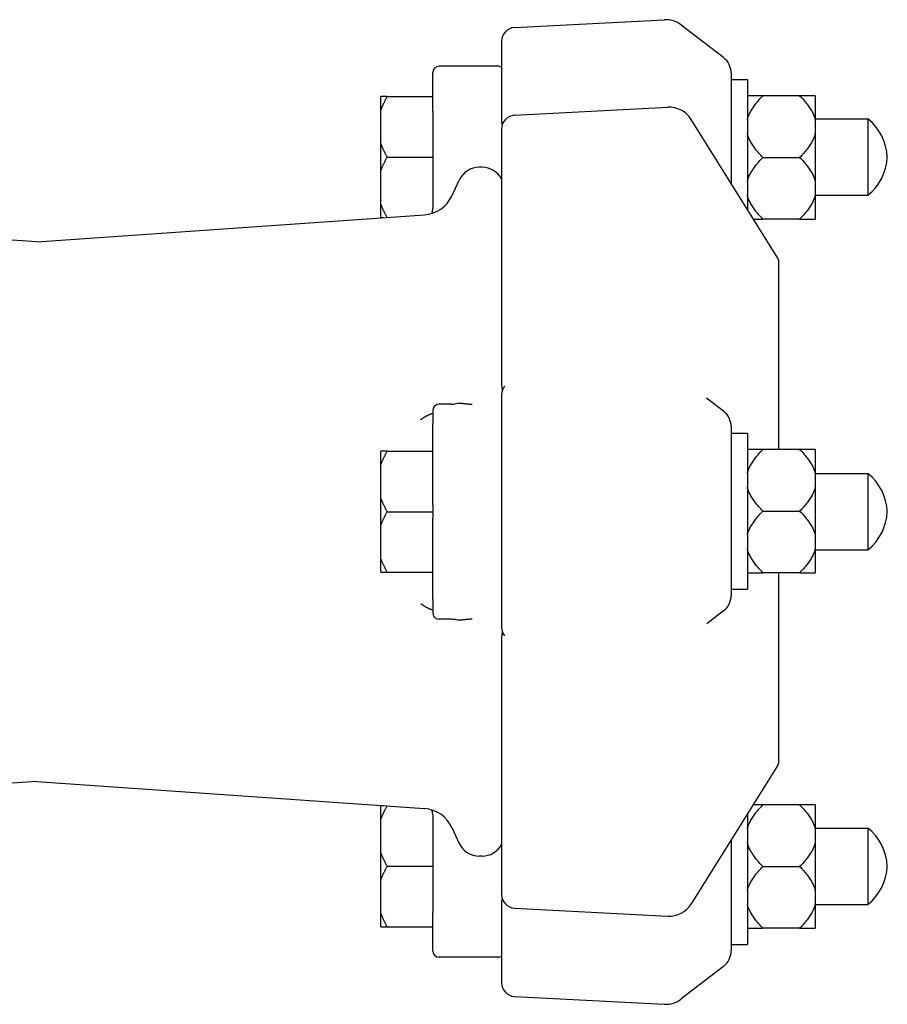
# Model space of a CAD drawing. Header units: millimetres. Extents: x 44 to 4255, y -48 to 483.
# Tile 4 of 5: x 247 to 380, y 332 to 483. Entities that reach past the tile are written whole.
import ezdxf

# ---------------------------------------------------------------- set-up
doc = ezdxf.new("R2010")
doc.units = ezdxf.units.MM
doc.layers.add('DETAIL', color=2, linetype='Continuous')

msp = doc.modelspace()

# ---------------------------------------------------------------- linework, layer by layer
at = {"layer": 'DETAIL'}
for p, q in [((322.84, 482.06), (345.87, 483.27)), ((355.01, 477.45), (348.51, 482.44)), ((320.84, 479.95), (320.84, 467.59)), ((320.23, 476.12), (311.23, 476.12)), ((310.23, 469.22), (310.23, 475.12)), ((356.18, 475.07), (356.18, 458.64)), ((356.18, 474.08), (358.68, 474.08)), ((358.68, 474.08), (358.68, 454.06)), ((303.23, 471.43), (302.23, 471.43)), ((302.23, 469.29), (302.23, 471.43)), ((303.23, 471.43), (310.23, 471.43)), ((361.08, 471.56), (358.68, 471.56)), ((366.73, 471.56), (361.08, 471.56)), ((369.13, 471.56), (366.73, 471.56)), ((369.13, 471.56), (369.13, 467.9)), ((322.84, 468.56), (346.42, 469.8)), ((302.23, 464.27), (302.23, 469.29)), ((310.23, 469.22), (310.23, 456.32)), ((363.36, 446.58), (350.02, 467.92)), ((369.13, 468), (377.23, 468)), ((369.13, 467.9), (369.13, 465.74)), ((377.23, 468), (377.23, 456.25)), ((320.84, 466.45), (320.84, 426.97)), ((369.13, 465.74), (369.13, 458.41)), ((302.23, 459.98), (302.23, 464.27)), ((303.23, 462.12), (310.23, 462.12)), ((361.08, 462.08), (366.73, 462.08)), ((302.23, 454.96), (302.23, 459.98)), ((317.84, 460.56), (317.39, 460.56)), ((313.16, 456.13), (314.31, 458.6)), ((356.18, 458.64), (356.2, 458.04)), ((369.13, 458.41), (369.13, 456.26)), ((310.23, 456.32), (310.23, 454.2)), ((369.13, 456.26), (369.13, 452.59)), ((369.13, 456.25), (377.23, 456.25)), ((302.23, 452.81), (302.23, 454.96)), ((249.24, 449.08), (189.5, 453.26)), ((249.24, 449.08), (308.98, 453.26)), ((302.23, 452.81), (302.62, 452.81)), ((359.6, 452.59), (361.08, 452.59)), ((366.73, 452.59), (361.08, 452.59)), ((366.73, 452.59), (369.13, 452.59)), ((363.51, 417.14), (363.51, 446.05)), ((320.84, 425.54), (320.84, 389.78)), ((355.01, 423.03), (352.39, 425.04)), ((310.09, 422.67), (310.23, 422.73)), ((310.23, 423.12), (310.23, 421.06)), ((313.13, 424.12), (311.23, 424.12)), ((310.23, 408.56), (310.23, 421.06)), ((356.18, 420.65), (356.18, 394.67)), ((356.18, 419.66), (358.68, 419.66)), ((358.68, 419.66), (358.68, 395.66)), ((303.23, 416.87), (302.23, 416.87)), ((302.23, 414.73), (302.23, 416.87)), ((303.23, 416.87), (310.23, 416.87)), ((361.08, 417.14), (358.68, 417.14)), ((366.73, 417.14), (361.08, 417.14)), ((369.13, 417.14), (366.73, 417.14)), ((369.13, 417.14), (369.13, 413.48)), ((302.23, 409.71), (302.23, 414.73)), ((369.13, 413.48), (369.13, 411.32)), ((369.13, 413.44), (377.23, 413.44)), ((377.23, 413.44), (377.23, 401.69)), ((369.13, 411.32), (369.13, 403.99)), ((302.23, 405.42), (302.23, 409.71)), ((303.23, 407.56), (310.23, 407.56)), ((310.23, 408.56), (310.23, 406.56)), ((361.08, 407.66), (366.73, 407.66)), ((310.23, 394.07), (310.23, 406.56)), ((302.23, 400.4), (302.23, 405.42)), ((369.13, 403.99), (369.13, 401.84)), ((369.13, 401.84), (369.13, 398.17)), ((369.13, 401.69), (377.23, 401.69)), ((302.23, 398.25), (302.23, 400.4)), ((302.23, 398.25), (303.23, 398.25)), ((303.23, 398.25), (310.23, 398.25)), ((358.68, 398.17), (361.08, 398.17)), ((366.73, 398.17), (361.08, 398.17)), ((363.51, 369.08), (363.51, 398.17)), ((366.73, 398.17), (369.13, 398.17)), ((356.18, 395.66), (358.68, 395.66)), ((310.23, 394.07), (310.23, 392.01)), ((310.23, 392.4), (310.09, 392.46)), ((313.13, 391.01), (311.23, 391.01)), ((355.01, 392.29), (352.46, 390.33)), ((320.84, 388.32), (320.84, 348.67)), ((363.36, 368.55), (350.02, 347.21)), ((249.24, 366.05), (240.18, 365.41)), ((249.24, 366.05), (308.98, 361.87)), ((302.62, 362.31), (302.23, 362.31)), ((302.23, 360.17), (302.23, 362.31)), ((361.08, 362.44), (359.54, 362.44)), ((366.73, 362.44), (361.08, 362.44)), ((369.13, 362.44), (366.73, 362.44)), ((369.13, 362.44), (369.13, 358.78)), ((310.23, 360.93), (310.23, 358.81)), ((358.68, 361.06), (358.68, 340.96)), ((302.23, 355.15), (302.23, 360.17)), ((310.23, 358.81), (310.23, 345.9)), ((313.16, 358.99), (314.31, 356.53)), ((369.13, 358.88), (377.23, 358.88)), ((369.13, 358.78), (369.13, 356.62)), ((377.23, 358.88), (377.23, 347.13)), ((356.18, 356.43), (356.18, 339.97)), ((369.13, 356.62), (369.13, 349.29)), ((302.23, 350.86), (302.23, 355.15)), ((317.84, 354.56), (317.39, 354.56)), ((303.23, 353), (310.23, 353)), ((361.08, 352.96), (366.73, 352.96)), ((302.23, 345.84), (302.23, 350.86)), ((369.13, 349.29), (369.13, 347.14)), ((320.84, 347.5), (320.84, 335.08)), ((369.13, 347.14), (369.13, 343.47)), ((369.13, 347.13), (377.23, 347.13)), ((302.23, 343.69), (302.23, 345.84)), ((310.23, 340.01), (310.23, 345.9)), ((322.84, 346.57), (346.42, 345.33)), ((302.23, 343.69), (303.23, 343.69)), ((303.23, 343.69), (310.23, 343.69)), ((358.68, 343.47), (361.08, 343.47)), ((366.73, 343.47), (361.08, 343.47)), ((366.73, 343.47), (369.13, 343.47)), ((356.18, 340.96), (358.68, 340.96)), ((320.23, 339.01), (311.23, 339.01)), ((355.01, 337.59), (348.51, 332.59)), ((322.84, 332.97), (345.87, 331.77))]:
    msp.add_line(p, q, dxfattribs=at)
at = {"layer": 'DETAIL', "flags": 128}
for points in [[(302.23, 469.29), (302.26, 469.37), (302.29, 469.46), (302.32, 469.54), (302.36, 469.63), (302.39, 469.72), (302.43, 469.8), (302.46, 469.89), (302.5, 469.98), (302.54, 470.07), (302.58, 470.16), (302.62, 470.24), (302.66, 470.33), (302.7, 470.42), (302.74, 470.51), (302.79, 470.6), (302.83, 470.69), (302.88, 470.78), (302.92, 470.88), (302.97, 470.97), (303.02, 471.06), (303.07, 471.15), (303.12, 471.25), (303.18, 471.34), (303.23, 471.43)], [(358.68, 467.9), (358.72, 468.04), (358.77, 468.19), (358.82, 468.33), (358.87, 468.48), (358.93, 468.63), (359, 468.77), (359.07, 468.92), (359.15, 469.07), (359.23, 469.22), (359.31, 469.36), (359.4, 469.51), (359.5, 469.66), (359.6, 469.82), (359.71, 469.97), (359.82, 470.12), (359.94, 470.28), (360.06, 470.43), (360.19, 470.59), (360.32, 470.75), (360.46, 470.91), (360.61, 471.07), (360.76, 471.23), (360.92, 471.39), (361.08, 471.56)], [(366.73, 471.56), (366.9, 471.39), (367.05, 471.23), (367.2, 471.07), (367.35, 470.91), (367.49, 470.75), (367.62, 470.59), (367.75, 470.43), (367.88, 470.28), (367.99, 470.12), (368.11, 469.97), (368.21, 469.82), (368.31, 469.66), (368.41, 469.51), (368.5, 469.36), (368.59, 469.22), (368.67, 469.07), (368.74, 468.92), (368.81, 468.77), (368.88, 468.63), (368.94, 468.48), (369, 468.33), (369.05, 468.19), (369.09, 468.04), (369.13, 467.9)], [(320.84, 467.59), (320.84, 467.58), (320.84, 467.58), (320.84, 467.57), (320.84, 467.56), (320.84, 467.56), (320.84, 467.55), (320.84, 467.55), (320.84, 467.54), (320.84, 467.54), (320.84, 467.53), (320.84, 467.53), (320.84, 467.52), (320.84, 467.52), (320.84, 467.51), (320.84, 467.5), (320.84, 467.5), (320.84, 467.49), (320.84, 467.49), (320.84, 467.48), (320.84, 467.48), (320.84, 467.47), (320.85, 467.47), (320.85, 467.46), (320.85, 467.45)], [(320.85, 467.45), (320.85, 467.45), (320.85, 467.44), (320.85, 467.43), (320.85, 467.42), (320.85, 467.41), (320.85, 467.4), (320.85, 467.39), (320.85, 467.38), (320.85, 467.37), (320.85, 467.37), (320.85, 467.36), (320.85, 467.35), (320.86, 467.34), (320.86, 467.33), (320.86, 467.32), (320.86, 467.31), (320.86, 467.3), (320.86, 467.29), (320.86, 467.29), (320.86, 467.28), (320.87, 467.27), (320.87, 467.26), (320.87, 467.25), (320.87, 467.24)], [(320.87, 467.24), (320.87, 467.23), (320.87, 467.22), (320.88, 467.21), (320.88, 467.2), (320.88, 467.19), (320.88, 467.18), (320.88, 467.17), (320.89, 467.15), (320.89, 467.14), (320.89, 467.13), (320.89, 467.12), (320.89, 467.11), (320.89, 467.1), (320.9, 467.09), (320.9, 467.08), (320.9, 467.07), (320.9, 467.06), (320.9, 467.05), (320.9, 467.04), (320.9, 467.03), (320.91, 467.02), (320.91, 467), (320.91, 466.99), (320.91, 466.98)], [(361.08, 462.08), (360.92, 462.24), (360.76, 462.41), (360.61, 462.57), (360.46, 462.73), (360.32, 462.89), (360.19, 463.05), (360.06, 463.2), (359.94, 463.36), (359.82, 463.51), (359.71, 463.67), (359.6, 463.82), (359.5, 463.97), (359.4, 464.12), (359.31, 464.27), (359.23, 464.42), (359.15, 464.57), (359.07, 464.72), (359, 464.86), (358.93, 465.01), (358.87, 465.16), (358.82, 465.3), (358.77, 465.45), (358.72, 465.59), (358.68, 465.74)], [(369.13, 465.74), (369.09, 465.59), (369.05, 465.45), (369, 465.3), (368.94, 465.16), (368.88, 465.01), (368.81, 464.86), (368.74, 464.72), (368.67, 464.57), (368.59, 464.42), (368.5, 464.27), (368.41, 464.12), (368.31, 463.97), (368.21, 463.82), (368.11, 463.67), (367.99, 463.51), (367.88, 463.36), (367.75, 463.2), (367.62, 463.05), (367.49, 462.89), (367.35, 462.73), (367.2, 462.57), (367.05, 462.41), (366.9, 462.24), (366.73, 462.08)], [(303.23, 462.12), (303.18, 462.22), (303.12, 462.31), (303.07, 462.4), (303.02, 462.5), (302.97, 462.59), (302.92, 462.68), (302.88, 462.77), (302.83, 462.86), (302.79, 462.95), (302.74, 463.04), (302.7, 463.13), (302.66, 463.22), (302.62, 463.31), (302.58, 463.4), (302.54, 463.49), (302.5, 463.58), (302.46, 463.66), (302.43, 463.75), (302.39, 463.84), (302.36, 463.92), (302.32, 464.01), (302.29, 464.1), (302.26, 464.18), (302.23, 464.27)], [(302.23, 459.98), (302.26, 460.06), (302.29, 460.15), (302.32, 460.23), (302.36, 460.32), (302.39, 460.41), (302.43, 460.5), (302.46, 460.58), (302.5, 460.67), (302.54, 460.76), (302.58, 460.85), (302.62, 460.93), (302.66, 461.02), (302.7, 461.11), (302.74, 461.2), (302.79, 461.29), (302.83, 461.38), (302.88, 461.47), (302.92, 461.57), (302.97, 461.66), (303.02, 461.75), (303.07, 461.84), (303.12, 461.94), (303.18, 462.03), (303.23, 462.12)], [(358.68, 458.41), (358.72, 458.56), (358.77, 458.7), (358.82, 458.85), (358.87, 459), (358.93, 459.14), (359, 459.29), (359.07, 459.44), (359.15, 459.58), (359.23, 459.73), (359.31, 459.88), (359.4, 460.03), (359.5, 460.18), (359.6, 460.33), (359.71, 460.49), (359.82, 460.64), (359.94, 460.79), (360.06, 460.95), (360.19, 461.11), (360.32, 461.26), (360.46, 461.42), (360.61, 461.58), (360.76, 461.75), (360.92, 461.91), (361.08, 462.08)], [(366.73, 462.08), (366.9, 461.91), (367.05, 461.75), (367.2, 461.58), (367.35, 461.42), (367.49, 461.26), (367.62, 461.11), (367.75, 460.95), (367.88, 460.79), (367.99, 460.64), (368.11, 460.49), (368.21, 460.33), (368.31, 460.18), (368.41, 460.03), (368.5, 459.88), (368.59, 459.73), (368.67, 459.58), (368.74, 459.44), (368.81, 459.29), (368.88, 459.14), (368.94, 459), (369, 458.85), (369.05, 458.7), (369.09, 458.56), (369.13, 458.41)], [(361.08, 452.59), (360.92, 452.76), (360.76, 452.92), (360.61, 453.09), (360.46, 453.25), (360.32, 453.41), (360.19, 453.56), (360.06, 453.72), (359.94, 453.88), (359.82, 454.03), (359.71, 454.18), (359.6, 454.34), (359.5, 454.49), (359.4, 454.64), (359.31, 454.79), (359.23, 454.94), (359.15, 455.09), (359.07, 455.23), (359, 455.38), (358.93, 455.53), (358.87, 455.67), (358.82, 455.82), (358.77, 455.97), (358.72, 456.11), (358.68, 456.26)], [(369.13, 456.26), (369.09, 456.11), (369.05, 455.97), (369, 455.82), (368.94, 455.67), (368.88, 455.53), (368.81, 455.38), (368.74, 455.23), (368.67, 455.09), (368.59, 454.94), (368.5, 454.79), (368.41, 454.64), (368.31, 454.49), (368.21, 454.34), (368.11, 454.18), (367.99, 454.03), (367.88, 453.88), (367.75, 453.72), (367.62, 453.56), (367.49, 453.41), (367.35, 453.25), (367.2, 453.09), (367.05, 452.92), (366.9, 452.76), (366.73, 452.59)], [(303.21, 452.85), (303.16, 452.95), (303.1, 453.04), (303.05, 453.13), (303, 453.22), (302.96, 453.31), (302.91, 453.4), (302.86, 453.49), (302.82, 453.58), (302.77, 453.67), (302.73, 453.76), (302.69, 453.84), (302.65, 453.93), (302.61, 454.02), (302.57, 454.11), (302.53, 454.19), (302.49, 454.28), (302.46, 454.37), (302.42, 454.45), (302.39, 454.54), (302.35, 454.62), (302.32, 454.71), (302.29, 454.79), (302.26, 454.88), (302.23, 454.96)], [(310.08, 453.46), (310.19, 453.82), (310.23, 454.2)], [(320.84, 426.97), (320.84, 426.96), (320.84, 426.95), (320.84, 426.93), (320.84, 426.92), (320.84, 426.91), (320.84, 426.9), (320.85, 426.89), (320.85, 426.88), (320.85, 426.86), (320.85, 426.85), (320.85, 426.84), (320.85, 426.83), (320.85, 426.82), (320.85, 426.8), (320.85, 426.79), (320.85, 426.78), (320.86, 426.77), (320.86, 426.75), (320.86, 426.74), (320.86, 426.73), (320.86, 426.72), (320.86, 426.7), (320.87, 426.69), (320.87, 426.68)], [(320.87, 426.68), (320.87, 426.67), (320.87, 426.66), (320.87, 426.66), (320.87, 426.65), (320.87, 426.64), (320.87, 426.63), (320.88, 426.63), (320.88, 426.62), (320.88, 426.61), (320.88, 426.6), (320.88, 426.6), (320.88, 426.59), (320.88, 426.58), (320.88, 426.57), (320.89, 426.57), (320.89, 426.56), (320.89, 426.55), (320.89, 426.54), (320.89, 426.54), (320.89, 426.53), (320.89, 426.52), (320.89, 426.51), (320.89, 426.51), (320.89, 426.5)], [(320.89, 426.5), (320.9, 426.48), (320.9, 426.47), (320.9, 426.46), (320.9, 426.44), (320.91, 426.43), (320.91, 426.41), (320.91, 426.4), (320.91, 426.39), (320.92, 426.37), (320.92, 426.36), (320.92, 426.34), (320.92, 426.33), (320.92, 426.32), (320.93, 426.3), (320.93, 426.29), (320.93, 426.27), (320.93, 426.26), (320.93, 426.25), (320.93, 426.23), (320.93, 426.22), (320.94, 426.21), (320.94, 426.19), (320.94, 426.18), (320.94, 426.16)], [(313.66, 424.17), (313.86, 424.2), (314.05, 424.24)], [(314.12, 424.26), (314.12, 424.26), (314.13, 424.26), (314.14, 424.26), (314.15, 424.27), (314.16, 424.27), (314.16, 424.27), (314.17, 424.27), (314.18, 424.27), (314.19, 424.27), (314.2, 424.27), (314.21, 424.27), (314.21, 424.28), (314.22, 424.28), (314.23, 424.28), (314.24, 424.28), (314.25, 424.28), (314.25, 424.28), (314.26, 424.28), (314.27, 424.28), (314.28, 424.28), (314.29, 424.28), (314.29, 424.28), (314.3, 424.28), (314.31, 424.28)], [(314.31, 424.28), (314.35, 424.28), (314.4, 424.28), (314.45, 424.27), (314.5, 424.27), (314.56, 424.26), (314.62, 424.25), (314.69, 424.25), (314.76, 424.24), (314.83, 424.23), (314.9, 424.22), (314.99, 424.21), (315.07, 424.2), (315.16, 424.19), (315.25, 424.18), (315.34, 424.17), (315.44, 424.16), (315.53, 424.15), (315.63, 424.15), (315.74, 424.14), (315.84, 424.13), (315.95, 424.12), (316.06, 424.11), (316.17, 424.11), (316.29, 424.1)], [(313.13, 424.12), (313.27, 424.13), (313.4, 424.13), (313.66, 424.17)], [(308.37, 421.72), (308.4, 421.74), (308.42, 421.76), (308.45, 421.78), (308.47, 421.79), (308.5, 421.81), (308.52, 421.83), (308.55, 421.85), (308.57, 421.86), (308.6, 421.88), (308.62, 421.9), (308.65, 421.92), (308.67, 421.93), (308.7, 421.95), (308.72, 421.97), (308.75, 421.99), (308.77, 422), (308.8, 422.02), (308.82, 422.04), (308.85, 422.05), (308.87, 422.07), (308.9, 422.09), (308.93, 422.1), (308.95, 422.12), (308.98, 422.14)], [(308.98, 422.14), (309.01, 422.16), (309.05, 422.18), (309.09, 422.21), (309.13, 422.23), (309.17, 422.25), (309.21, 422.28), (309.26, 422.3), (309.3, 422.33), (309.35, 422.35), (309.4, 422.37), (309.45, 422.4), (309.49, 422.42), (309.54, 422.44), (309.59, 422.47), (309.64, 422.49), (309.69, 422.51), (309.74, 422.53), (309.79, 422.55), (309.84, 422.57), (309.89, 422.59), (309.94, 422.61), (309.99, 422.63), (310.04, 422.65), (310.09, 422.67)], [(302.23, 414.73), (302.26, 414.81), (302.29, 414.9), (302.32, 414.99), (302.36, 415.07), (302.39, 415.16), (302.43, 415.25), (302.46, 415.33), (302.5, 415.42), (302.54, 415.51), (302.58, 415.6), (302.62, 415.69), (302.66, 415.77), (302.7, 415.86), (302.74, 415.95), (302.79, 416.04), (302.83, 416.13), (302.88, 416.22), (302.92, 416.32), (302.97, 416.41), (303.02, 416.5), (303.07, 416.59), (303.12, 416.69), (303.18, 416.78), (303.23, 416.87)], [(358.68, 413.48), (358.72, 413.62), (358.77, 413.77), (358.82, 413.91), (358.87, 414.06), (358.93, 414.21), (359, 414.35), (359.07, 414.5), (359.15, 414.65), (359.23, 414.8), (359.31, 414.95), (359.4, 415.1), (359.5, 415.25), (359.6, 415.4), (359.71, 415.55), (359.82, 415.7), (359.94, 415.86), (360.06, 416.01), (360.19, 416.17), (360.32, 416.33), (360.46, 416.49), (360.61, 416.65), (360.76, 416.81), (360.92, 416.97), (361.08, 417.14)], [(366.73, 417.14), (366.9, 416.97), (367.05, 416.81), (367.2, 416.65), (367.35, 416.49), (367.49, 416.33), (367.62, 416.17), (367.75, 416.01), (367.88, 415.86), (367.99, 415.7), (368.11, 415.55), (368.21, 415.4), (368.31, 415.25), (368.41, 415.1), (368.5, 414.95), (368.59, 414.8), (368.67, 414.65), (368.74, 414.5), (368.81, 414.35), (368.88, 414.21), (368.94, 414.06), (369, 413.91), (369.05, 413.77), (369.09, 413.62), (369.13, 413.48)], [(361.08, 407.66), (360.92, 407.82), (360.76, 407.99), (360.61, 408.15), (360.46, 408.31), (360.32, 408.47), (360.19, 408.63), (360.06, 408.78), (359.94, 408.94), (359.82, 409.09), (359.71, 409.25), (359.6, 409.4), (359.5, 409.55), (359.4, 409.7), (359.31, 409.85), (359.23, 410), (359.15, 410.15), (359.07, 410.3), (359, 410.44), (358.93, 410.59), (358.87, 410.74), (358.82, 410.88), (358.77, 411.03), (358.72, 411.18), (358.68, 411.32)], [(369.13, 411.32), (369.09, 411.18), (369.05, 411.03), (369, 410.88), (368.94, 410.74), (368.88, 410.59), (368.81, 410.44), (368.74, 410.3), (368.67, 410.15), (368.59, 410), (368.5, 409.85), (368.41, 409.7), (368.31, 409.55), (368.21, 409.4), (368.11, 409.25), (367.99, 409.09), (367.88, 408.94), (367.75, 408.78), (367.62, 408.63), (367.49, 408.47), (367.35, 408.31), (367.2, 408.15), (367.05, 407.99), (366.9, 407.82), (366.73, 407.66)], [(303.23, 407.56), (303.18, 407.66), (303.12, 407.75), (303.07, 407.84), (303.02, 407.94), (302.97, 408.03), (302.92, 408.12), (302.88, 408.21), (302.83, 408.3), (302.79, 408.39), (302.74, 408.48), (302.7, 408.57), (302.66, 408.66), (302.62, 408.75), (302.58, 408.84), (302.54, 408.93), (302.5, 409.02), (302.46, 409.1), (302.43, 409.19), (302.39, 409.28), (302.36, 409.37), (302.32, 409.45), (302.29, 409.54), (302.26, 409.62), (302.23, 409.71)], [(302.23, 405.42), (302.26, 405.5), (302.29, 405.59), (302.32, 405.68), (302.36, 405.76), (302.39, 405.85), (302.43, 405.94), (302.46, 406.02), (302.5, 406.11), (302.54, 406.2), (302.58, 406.29), (302.62, 406.38), (302.66, 406.46), (302.7, 406.55), (302.74, 406.64), (302.79, 406.73), (302.83, 406.82), (302.88, 406.91), (302.92, 407.01), (302.97, 407.1), (303.02, 407.19), (303.07, 407.28), (303.12, 407.38), (303.18, 407.47), (303.23, 407.56)], [(358.68, 403.99), (358.72, 404.14), (358.77, 404.29), (358.82, 404.43), (358.87, 404.58), (358.93, 404.72), (359, 404.87), (359.07, 405.02), (359.15, 405.17), (359.23, 405.31), (359.31, 405.46), (359.4, 405.61), (359.5, 405.76), (359.6, 405.91), (359.71, 406.07), (359.82, 406.22), (359.94, 406.37), (360.06, 406.53), (360.19, 406.69), (360.32, 406.85), (360.46, 407), (360.61, 407.17), (360.76, 407.33), (360.92, 407.49), (361.08, 407.66)], [(366.73, 407.66), (366.9, 407.49), (367.05, 407.33), (367.2, 407.17), (367.35, 407), (367.49, 406.85), (367.62, 406.69), (367.75, 406.53), (367.88, 406.37), (367.99, 406.22), (368.11, 406.07), (368.21, 405.91), (368.31, 405.76), (368.41, 405.61), (368.5, 405.46), (368.59, 405.31), (368.67, 405.17), (368.74, 405.02), (368.81, 404.87), (368.88, 404.72), (368.94, 404.58), (369, 404.43), (369.05, 404.29), (369.09, 404.14), (369.13, 403.99)], [(361.08, 398.17), (360.92, 398.34), (360.76, 398.5), (360.61, 398.67), (360.46, 398.83), (360.32, 398.99), (360.19, 399.14), (360.06, 399.3), (359.94, 399.46), (359.82, 399.61), (359.71, 399.76), (359.6, 399.92), (359.5, 400.07), (359.4, 400.22), (359.31, 400.37), (359.23, 400.52), (359.15, 400.67), (359.07, 400.81), (359, 400.96), (358.93, 401.11), (358.87, 401.25), (358.82, 401.4), (358.77, 401.55), (358.72, 401.69), (358.68, 401.84)], [(369.13, 401.84), (369.09, 401.69), (369.05, 401.55), (369, 401.4), (368.94, 401.25), (368.88, 401.11), (368.81, 400.96), (368.74, 400.81), (368.67, 400.67), (368.59, 400.52), (368.5, 400.37), (368.41, 400.22), (368.31, 400.07), (368.21, 399.92), (368.11, 399.76), (367.99, 399.61), (367.88, 399.46), (367.75, 399.3), (367.62, 399.14), (367.49, 398.99), (367.35, 398.83), (367.2, 398.67), (367.05, 398.5), (366.9, 398.34), (366.73, 398.17)], [(303.23, 398.25), (303.18, 398.35), (303.12, 398.44), (303.07, 398.53), (303.02, 398.63), (302.97, 398.72), (302.92, 398.81), (302.88, 398.9), (302.83, 398.99), (302.79, 399.08), (302.74, 399.17), (302.7, 399.26), (302.66, 399.35), (302.62, 399.44), (302.58, 399.53), (302.54, 399.62), (302.5, 399.71), (302.46, 399.79), (302.43, 399.88), (302.39, 399.97), (302.36, 400.06), (302.32, 400.14), (302.29, 400.23), (302.26, 400.31), (302.23, 400.4)], [(308.98, 392.99), (308.95, 393.01), (308.93, 393.02), (308.9, 393.04), (308.87, 393.06), (308.85, 393.07), (308.82, 393.09), (308.8, 393.11), (308.77, 393.12), (308.75, 393.14), (308.72, 393.16), (308.7, 393.18), (308.67, 393.19), (308.65, 393.21), (308.62, 393.23), (308.6, 393.25), (308.57, 393.26), (308.55, 393.28), (308.52, 393.3), (308.5, 393.32), (308.47, 393.33), (308.45, 393.35), (308.42, 393.37), (308.4, 393.39), (308.37, 393.4)], [(310.09, 392.46), (310.03, 392.48), (309.98, 392.5), (309.92, 392.52), (309.86, 392.54), (309.81, 392.57), (309.75, 392.59), (309.7, 392.61), (309.65, 392.64), (309.59, 392.66), (309.54, 392.68), (309.5, 392.71), (309.45, 392.73), (309.4, 392.75), (309.36, 392.77), (309.31, 392.8), (309.27, 392.82), (309.23, 392.84), (309.19, 392.86), (309.15, 392.89), (309.11, 392.91), (309.08, 392.93), (309.04, 392.95), (309.01, 392.97), (308.98, 392.99)], [(313.66, 390.96), (313.4, 390.99), (313.27, 391), (313.13, 391.01)], [(314.05, 390.89), (313.86, 390.93), (313.66, 390.96)], [(316.29, 391.03), (316.17, 391.02), (316.06, 391.01), (315.95, 391.01), (315.84, 391), (315.74, 390.99), (315.63, 390.98), (315.53, 390.97), (315.44, 390.96), (315.34, 390.95), (315.25, 390.95), (315.16, 390.94), (315.07, 390.93), (314.99, 390.92), (314.9, 390.91), (314.83, 390.9), (314.76, 390.89), (314.69, 390.88), (314.62, 390.87), (314.56, 390.87), (314.5, 390.86), (314.45, 390.85), (314.4, 390.85), (314.35, 390.85), (314.31, 390.85)], [(314.31, 390.85), (314.3, 390.85), (314.29, 390.85), (314.28, 390.85), (314.28, 390.85), (314.27, 390.85), (314.26, 390.85), (314.25, 390.85), (314.24, 390.85), (314.23, 390.85), (314.23, 390.85), (314.22, 390.85), (314.21, 390.85), (314.2, 390.85), (314.19, 390.85), (314.18, 390.86), (314.18, 390.86), (314.17, 390.86), (314.16, 390.86), (314.15, 390.86), (314.15, 390.86), (314.14, 390.86), (314.13, 390.87), (314.12, 390.87), (314.12, 390.87)], [(320.87, 388.62), (320.87, 388.6), (320.86, 388.59), (320.86, 388.58), (320.86, 388.57), (320.86, 388.55), (320.86, 388.54), (320.86, 388.53), (320.85, 388.52), (320.85, 388.5), (320.85, 388.49), (320.85, 388.48), (320.85, 388.47), (320.85, 388.45), (320.85, 388.44), (320.85, 388.43), (320.85, 388.42), (320.85, 388.41), (320.84, 388.39), (320.84, 388.38), (320.84, 388.37), (320.84, 388.36), (320.84, 388.35), (320.84, 388.33), (320.84, 388.32)], [(320.89, 388.8), (320.89, 388.79), (320.89, 388.78), (320.89, 388.77), (320.89, 388.77), (320.89, 388.76), (320.89, 388.75), (320.89, 388.74), (320.89, 388.74), (320.89, 388.73), (320.88, 388.72), (320.88, 388.71), (320.88, 388.71), (320.88, 388.7), (320.88, 388.69), (320.88, 388.68), (320.88, 388.68), (320.88, 388.67), (320.87, 388.66), (320.87, 388.65), (320.87, 388.65), (320.87, 388.64), (320.87, 388.63), (320.87, 388.62), (320.87, 388.62)], [(320.94, 389.15), (320.94, 389.13), (320.94, 389.12), (320.94, 389.1), (320.94, 389.09), (320.93, 389.08), (320.93, 389.06), (320.93, 389.05), (320.93, 389.03), (320.93, 389.02), (320.93, 389), (320.92, 388.99), (320.92, 388.97), (320.92, 388.96), (320.92, 388.94), (320.92, 388.93), (320.91, 388.91), (320.91, 388.9), (320.91, 388.89), (320.91, 388.87), (320.91, 388.86), (320.9, 388.84), (320.9, 388.83), (320.9, 388.81), (320.89, 388.8)], [(302.23, 360.17), (302.26, 360.25), (302.29, 360.34), (302.32, 360.42), (302.35, 360.51), (302.39, 360.59), (302.42, 360.68), (302.46, 360.76), (302.49, 360.85), (302.53, 360.93), (302.57, 361.02), (302.61, 361.11), (302.65, 361.19), (302.69, 361.28), (302.73, 361.37), (302.77, 361.46), (302.82, 361.55), (302.86, 361.64), (302.91, 361.73), (302.96, 361.82), (303, 361.91), (303.05, 362), (303.1, 362.09), (303.16, 362.18), (303.21, 362.27)], [(358.68, 358.78), (358.72, 358.92), (358.77, 359.07), (358.82, 359.21), (358.87, 359.36), (358.93, 359.51), (359, 359.65), (359.07, 359.8), (359.15, 359.95), (359.23, 360.1), (359.31, 360.25), (359.4, 360.4), (359.5, 360.55), (359.6, 360.7), (359.71, 360.85), (359.82, 361), (359.94, 361.16), (360.06, 361.31), (360.19, 361.47), (360.32, 361.63), (360.46, 361.79), (360.61, 361.95), (360.76, 362.11), (360.92, 362.27), (361.08, 362.44)], [(366.73, 362.44), (366.9, 362.27), (367.05, 362.11), (367.2, 361.95), (367.35, 361.79), (367.49, 361.63), (367.62, 361.47), (367.75, 361.31), (367.88, 361.16), (367.99, 361), (368.11, 360.85), (368.21, 360.7), (368.31, 360.55), (368.41, 360.4), (368.5, 360.25), (368.59, 360.1), (368.67, 359.95), (368.74, 359.8), (368.81, 359.65), (368.88, 359.51), (368.94, 359.36), (369, 359.21), (369.05, 359.07), (369.09, 358.92), (369.13, 358.78)], [(310.23, 360.93), (310.19, 361.31), (310.08, 361.66)], [(356.2, 357.1), (356.19, 356.77), (356.18, 356.43)], [(361.08, 352.96), (360.92, 353.12), (360.76, 353.29), (360.61, 353.45), (360.46, 353.61), (360.32, 353.77), (360.19, 353.93), (360.06, 354.08), (359.94, 354.24), (359.82, 354.39), (359.71, 354.55), (359.6, 354.7), (359.5, 354.85), (359.4, 355), (359.31, 355.15), (359.23, 355.3), (359.15, 355.45), (359.07, 355.6), (359, 355.74), (358.93, 355.89), (358.87, 356.04), (358.82, 356.18), (358.77, 356.33), (358.72, 356.47), (358.68, 356.62)], [(369.13, 356.62), (369.09, 356.47), (369.05, 356.33), (369, 356.18), (368.94, 356.04), (368.88, 355.89), (368.81, 355.74), (368.74, 355.6), (368.67, 355.45), (368.59, 355.3), (368.5, 355.15), (368.41, 355), (368.31, 354.85), (368.21, 354.7), (368.11, 354.55), (367.99, 354.39), (367.88, 354.24), (367.75, 354.08), (367.62, 353.93), (367.49, 353.77), (367.35, 353.61), (367.2, 353.45), (367.05, 353.29), (366.9, 353.12), (366.73, 352.96)], [(303.23, 353), (303.18, 353.1), (303.12, 353.19), (303.07, 353.29), (303.02, 353.38), (302.97, 353.47), (302.92, 353.56), (302.88, 353.65), (302.83, 353.74), (302.79, 353.83), (302.74, 353.92), (302.7, 354.01), (302.66, 354.1), (302.62, 354.19), (302.58, 354.28), (302.54, 354.37), (302.5, 354.46), (302.46, 354.54), (302.43, 354.63), (302.39, 354.72), (302.36, 354.81), (302.32, 354.89), (302.29, 354.98), (302.26, 355.06), (302.23, 355.15)], [(302.23, 350.86), (302.26, 350.94), (302.29, 351.03), (302.32, 351.12), (302.36, 351.2), (302.39, 351.29), (302.43, 351.38), (302.46, 351.46), (302.5, 351.55), (302.54, 351.64), (302.58, 351.73), (302.62, 351.82), (302.66, 351.9), (302.7, 351.99), (302.74, 352.08), (302.79, 352.17), (302.83, 352.26), (302.88, 352.35), (302.92, 352.45), (302.97, 352.54), (303.02, 352.63), (303.07, 352.72), (303.12, 352.82), (303.18, 352.91), (303.23, 353)], [(358.68, 349.29), (358.72, 349.44), (358.77, 349.58), (358.82, 349.73), (358.87, 349.88), (358.93, 350.02), (359, 350.17), (359.07, 350.32), (359.15, 350.47), (359.23, 350.61), (359.31, 350.76), (359.4, 350.91), (359.5, 351.06), (359.6, 351.21), (359.71, 351.37), (359.82, 351.52), (359.94, 351.67), (360.06, 351.83), (360.19, 351.99), (360.32, 352.14), (360.46, 352.3), (360.61, 352.47), (360.76, 352.63), (360.92, 352.79), (361.08, 352.96)], [(366.73, 352.96), (366.9, 352.79), (367.05, 352.63), (367.2, 352.47), (367.35, 352.3), (367.49, 352.14), (367.62, 351.99), (367.75, 351.83), (367.88, 351.67), (367.99, 351.52), (368.11, 351.37), (368.21, 351.21), (368.31, 351.06), (368.41, 350.91), (368.5, 350.76), (368.59, 350.61), (368.67, 350.47), (368.74, 350.32), (368.81, 350.17), (368.88, 350.02), (368.94, 349.88), (369, 349.73), (369.05, 349.58), (369.09, 349.44), (369.13, 349.29)], [(320.85, 347.63), (320.85, 347.62), (320.85, 347.62), (320.84, 347.61), (320.84, 347.61), (320.84, 347.6), (320.84, 347.6), (320.84, 347.59), (320.84, 347.59), (320.84, 347.58), (320.84, 347.57), (320.84, 347.57), (320.84, 347.56), (320.84, 347.56), (320.84, 347.55), (320.84, 347.55), (320.84, 347.54), (320.84, 347.54), (320.84, 347.53), (320.84, 347.53), (320.84, 347.52), (320.84, 347.51), (320.84, 347.51), (320.84, 347.5), (320.84, 347.5)], [(320.87, 347.85), (320.87, 347.84), (320.87, 347.83), (320.87, 347.82), (320.86, 347.81), (320.86, 347.8), (320.86, 347.79), (320.86, 347.78), (320.86, 347.77), (320.86, 347.76), (320.86, 347.75), (320.86, 347.75), (320.85, 347.74), (320.85, 347.73), (320.85, 347.72), (320.85, 347.71), (320.85, 347.7), (320.85, 347.69), (320.85, 347.68), (320.85, 347.67), (320.85, 347.67), (320.85, 347.66), (320.85, 347.65), (320.85, 347.64), (320.85, 347.63)], [(320.91, 348.13), (320.91, 348.12), (320.91, 348.11), (320.91, 348.1), (320.91, 348.08), (320.91, 348.07), (320.9, 348.06), (320.9, 348.05), (320.9, 348.04), (320.9, 348.02), (320.9, 348.01), (320.9, 348), (320.89, 347.99), (320.89, 347.98), (320.89, 347.96), (320.89, 347.95), (320.89, 347.94), (320.89, 347.93), (320.88, 347.92), (320.88, 347.9), (320.88, 347.89), (320.88, 347.88), (320.87, 347.87), (320.87, 347.86), (320.87, 347.85)], [(361.08, 343.47), (360.92, 343.64), (360.76, 343.8), (360.61, 343.97), (360.46, 344.13), (360.32, 344.29), (360.19, 344.44), (360.06, 344.6), (359.94, 344.76), (359.82, 344.91), (359.71, 345.06), (359.6, 345.22), (359.5, 345.37), (359.4, 345.52), (359.31, 345.67), (359.23, 345.82), (359.15, 345.97), (359.07, 346.11), (359, 346.26), (358.93, 346.41), (358.87, 346.55), (358.82, 346.7), (358.77, 346.85), (358.72, 346.99), (358.68, 347.14)], [(369.13, 347.14), (369.09, 346.99), (369.05, 346.85), (369, 346.7), (368.94, 346.55), (368.88, 346.41), (368.81, 346.26), (368.74, 346.11), (368.67, 345.97), (368.59, 345.82), (368.5, 345.67), (368.41, 345.52), (368.31, 345.37), (368.21, 345.22), (368.11, 345.06), (367.99, 344.91), (367.88, 344.76), (367.75, 344.6), (367.62, 344.44), (367.49, 344.29), (367.35, 344.13), (367.2, 343.97), (367.05, 343.8), (366.9, 343.64), (366.73, 343.47)], [(303.23, 343.69), (303.18, 343.79), (303.12, 343.88), (303.07, 343.98), (303.02, 344.07), (302.97, 344.16), (302.92, 344.25), (302.88, 344.34), (302.83, 344.43), (302.79, 344.52), (302.74, 344.61), (302.7, 344.7), (302.66, 344.79), (302.62, 344.88), (302.58, 344.97), (302.54, 345.06), (302.5, 345.15), (302.46, 345.23), (302.43, 345.32), (302.39, 345.41), (302.36, 345.5), (302.32, 345.58), (302.29, 345.67), (302.26, 345.75), (302.23, 345.84)]]:
    msp.add_lwpolyline(points, dxfattribs=at)
at = {"layer": 'DETAIL'}
for centre, radius, start, end in [((322.95, 479.95), 2.11, 93, 180), ((346.08, 479.27), 4, 52.4314, 93), ((353.18, 475.07), 3, 0, 52.4314), ((311.23, 475.12), 1, 90, 180), ((320.23, 475.12), 1, 52.301, 90), ((346.63, 465.8), 4, 32, 93), ((322.95, 466.45), 2.11, 93, 180), ((372.31, 461.78), 7.93, 2.4773, 51.6239), ((372.31, 462.47), 7.93, 308.3761, 357.5227), ((317.39, 457.16), 3.4, 90, 155), ((317.84, 457.16), 3.4, 27.9742, 90), ((308.63, 458.25), 5, 274, 335), ((362.51, 446.05), 1, 0, 32), ((322.95, 425.54), 2.11, 141.3227, 180), ((311.23, 423.12), 1, 90, 180), ((353.18, 420.65), 3, 0, 52.4314), ((372.31, 407.22), 7.93, 2.4773, 51.6239), ((372.31, 407.91), 7.93, 308.3761, 357.5227), ((353.18, 394.67), 3, 307.5686, 0), ((311.23, 392.01), 1, 180, 270), ((322.95, 389.78), 2.11, 180, 218.0978), ((362.51, 369.08), 1, 328, 0), ((308.63, 356.88), 5, 25, 86), ((372.31, 352.66), 7.93, 2.4773, 51.6239), ((317.39, 357.96), 3.4, 205, 270), ((317.84, 357.96), 3.4, 270, 332.0258), ((372.31, 353.35), 7.93, 308.3761, 357.5227), ((322.95, 348.67), 2.11, 180, 267), ((346.63, 349.33), 4, 267, 328), ((311.23, 340.01), 1, 180, 270), ((353.18, 339.97), 3, 307.5686, 0), ((320.23, 340.01), 1, 270, 307.699), ((322.95, 335.08), 2.11, 180, 267), ((346.08, 335.76), 4, 267, 307.5686)]:
    msp.add_arc(centre, radius, start, end, dxfattribs=at)
for centre, major_axis, ratio, start_param, end_param in [((309.74, 427.41), (6.98, -1.17), 0.461081, 5.452564, 5.465353), ((309.72, 387.71), (-7, -1.18), 0.461523, 3.959202, 3.971957)]:
    msp.add_ellipse(centre, major_axis=major_axis, ratio=ratio, start_param=start_param, end_param=end_param, dxfattribs=at)

doc.saveas('drawing.dxf')
